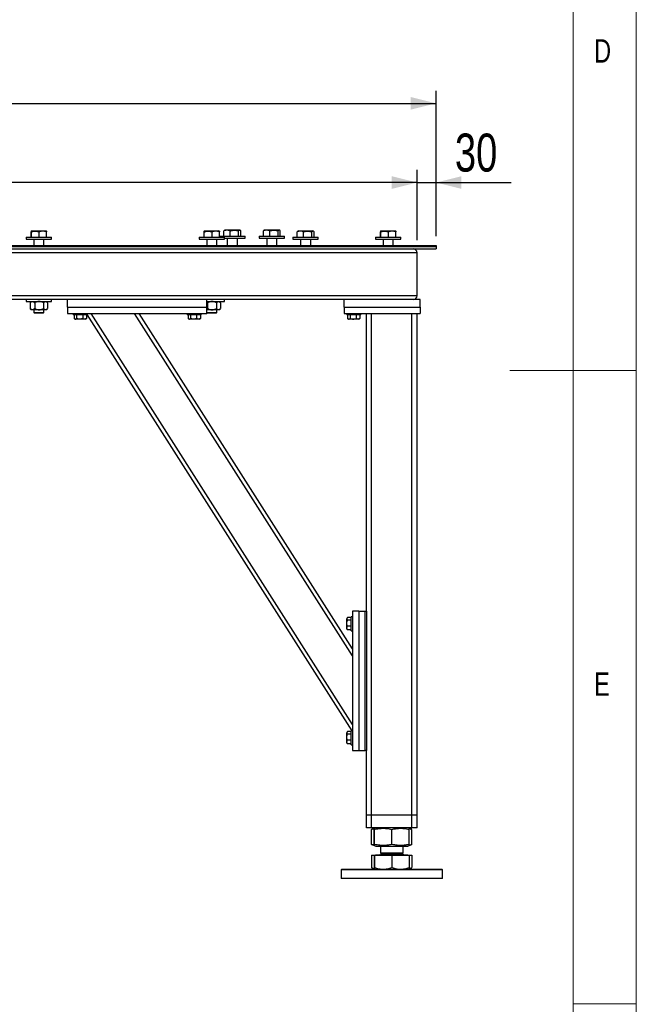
# Model space of a CAD drawing. Header units: millimetres. Extents: x 5 to 589, y 5 to 415.
# Tile 50 of 115: x 540 to 589, y 160 to 238. Entities that reach past the tile are written whole.
import ezdxf

# ---------------------------------------------------------------- set-up
doc = ezdxf.new("R2010")
doc.units = ezdxf.units.MM
doc.layers.add('COTES', color=1, linetype='Continuous')
doc.layers.add('NOTES', color=6, linetype='Continuous')
doc.layers.add('TRAIT-FORT', color=4, linetype='Continuous', lineweight=25)
doc.styles.add('SLDTEXTSTYLE0', font='TXT', dxfattribs={"width": 0.75})
doc.dimstyles.new('SLDDIMSTYLE0', dxfattribs={"dimtxt": 3, "dimasz": 2, "dimexe": 0, "dimexo": 0.0625, "dimgap": 0.75, "dimtad": 1, "dimlfac": 20, "dimrnd": 1e-09, "dimzin": 12, "dimdsep": 46, "dimtxsty": 'SLDTEXTSTYLE0', "dimsah": 1, "dimcen": 0.09, "dimadec": 0, "dimazin": 3, "dimtfac": 1, "dimtofl": 0, "dimtmove": 0, "dimatfit": 3, "dimfxl": 1, "dimfrac": 2, "dimtolj": 1, "dimtzin": 12, "dimarcsym": 0})
doc.dimstyles.new('SLDDIMSTYLE1', dxfattribs={"dimtxt": 3, "dimasz": 2, "dimexe": 0, "dimexo": 0.0625, "dimgap": 0.75, "dimtad": 1, "dimlfac": 20, "dimrnd": 1e-09, "dimzin": 12, "dimdsep": 46, "dimtxsty": 'SLDTEXTSTYLE0', "dimsah": 1, "dimcen": 0.09, "dimadec": 0, "dimazin": 3, "dimtfac": 1, "dimtmove": 0, "dimatfit": 0, "dimfxl": 1, "dimfrac": 2, "dimtolj": 1, "dimtzin": 12, "dimarcsym": 0})

# ---------------------------------------------------------------- blocks, each defined once
blk = doc.blocks.new('_D_15')
at = {"layer": 'COTES', "color": 1, "transparency": 16777216}
for p, q in [((426.683, 220.802), (426.683, 232.102)), ((573.183, 220.802), (573.183, 232.102)), ((426.683, 231.102), (573.183, 231.102))]:
    blk.add_line(p, q, dxfattribs=at)
for points in [[(426.683, 231.102), (428.683, 230.602), (428.683, 231.602)], [(573.183, 231.102), (571.183, 231.602), (571.183, 230.602)]]:
    blk.add_solid(points, dxfattribs=at)
at = {"layer": 'COTES', "color": 1, "transparency": 16777216, "char_height": 3, "attachment_point": 1, "style": 'SLDTEXTSTYLE0'}
for s, insert in [('2930', (490.305, 234.969)), ('Toles', (500.297, 234.969))]:
    blk.add_mtext(s, dxfattribs=dict(at, insert=insert))
blk = doc.blocks.new('_D_16')
at = {"layer": 'COTES', "color": 1, "transparency": 16777216}
for p, q in [((571.683, 220.302), (571.683, 225.847)), ((573.183, 220.602), (573.183, 225.847)), ((571.683, 224.847), (568.683, 224.847)), ((571.683, 224.847), (573.183, 224.847)), ((573.183, 224.847), (579.106, 224.847))]:
    blk.add_line(p, q, dxfattribs=at)
for points in [[(571.683, 224.847), (569.683, 225.347), (569.683, 224.347)], [(573.183, 224.847), (575.183, 224.347), (575.183, 225.347)]]:
    blk.add_solid(points, dxfattribs=at)
at = {"layer": 'COTES', "color": 1, "transparency": 16777216, "insert": (574.673, 228.714), "char_height": 3, "attachment_point": 1, "style": 'SLDTEXTSTYLE0'}
blk.add_mtext('30', dxfattribs=at)
blk = doc.blocks.new('_D_17')
at = {"layer": 'COTES', "color": 1, "transparency": 16777216}
for p, q in [((428.183, 220.302), (428.183, 225.847)), ((571.683, 220.302), (571.683, 225.847)), ((571.683, 224.847), (428.183, 224.847))]:
    blk.add_line(p, q, dxfattribs=at)
for points in [[(428.183, 224.847), (430.183, 224.347), (430.183, 225.347)], [(571.683, 224.847), (569.683, 225.347), (569.683, 224.347)]]:
    blk.add_solid(points, dxfattribs=at)
at = {"layer": 'COTES', "color": 1, "transparency": 16777216, "char_height": 3, "attachment_point": 1, "style": 'SLDTEXTSTYLE0'}
for s, insert in [('2870', (488.68, 228.714)), ('Cadre', (498.672, 228.714))]:
    blk.add_mtext(s, dxfattribs=dict(at, insert=insert))

msp = doc.modelspace()

# ---------------------------------------------------------------- linework, layer by layer
at = {"color": 7, "linetype": 'Continuous', "lineweight": 18}
for p, q in [((589, 5), (589, 415)), ((584, 10), (584, 410)), ((589, 210), (579, 210)), ((584, 160), (589, 160))]:
    msp.add_line(p, q, dxfattribs=at)
at = {"layer": 'TRAIT-FORT', "color": 4, "linetype": 'Continuous', "lineweight": 25}
for p, q in [((541.20275, 220.52658), (541.20275, 220.95567)), ((541.24315, 221.02658), (541.21263, 221.00896)), ((541.22412, 220.52658), (541.22412, 220.95567)), ((541.24315, 221.02658), (542.11324, 221.02658)), ((541.83452, 220.52658), (541.83452, 220.95567)), ((542.11324, 221.02658), (542.38315, 221.02658)), ((542.41367, 221.00896), (542.38315, 221.02658)), ((542.42355, 220.52658), (542.42355, 220.95567)), ((554.85706, 220.52658), (554.85706, 220.95567)), ((554.89746, 221.02658), (554.86694, 221.00896)), ((554.87843, 220.52658), (554.87843, 220.95567)), ((554.89746, 221.02658), (555.76755, 221.02658)), ((555.48883, 220.52658), (555.48883, 220.95567)), ((555.76755, 221.02658), (556.03746, 221.02658)), ((556.06797, 221.00896), (556.03746, 221.02658)), ((556.07786, 220.52658), (556.07786, 220.95567)), ((556.4272, 220.60158), (556.4272, 221.03067)), ((556.52427, 221.10158), (556.475, 221.07313)), ((556.52427, 221.10158), (557.64653, 221.10158)), ((556.9228, 220.60158), (556.9228, 221.03067)), ((557.58987, 220.60158), (557.58987, 221.03067)), ((557.64653, 221.10158), (557.66427, 221.10158)), ((557.71353, 221.07313), (557.66427, 221.10158)), ((557.76133, 220.60158), (557.76133, 221.03067)), ((559.54751, 220.60158), (559.54751, 221.03067)), ((559.64458, 221.10158), (559.59531, 221.07313)), ((559.64458, 221.10158), (560.76685, 221.10158)), ((560.04311, 220.60158), (560.04311, 221.03067)), ((560.71018, 220.60158), (560.71018, 221.03067)), ((560.76685, 221.10158), (560.78458, 221.10158)), ((560.83384, 221.07313), (560.78458, 221.10158)), ((560.88165, 220.60158), (560.88165, 221.03067)), ((562.21442, 220.52658), (562.21442, 220.95567)), ((562.31149, 221.02658), (562.26222, 220.99813)), ((562.31149, 221.02658), (563.43375, 221.02658)), ((562.71002, 220.52658), (562.71002, 220.95567)), ((563.37709, 220.52658), (563.37709, 220.95567)), ((563.43375, 221.02658), (563.45149, 221.02658)), ((563.50075, 220.99813), (563.45149, 221.02658)), ((563.54855, 220.52658), (563.54855, 220.95567)), ((568.79325, 220.52658), (568.79325, 220.95567)), ((568.83365, 221.02658), (568.80313, 221.00896)), ((568.81462, 220.52658), (568.81462, 220.95567)), ((568.83365, 221.02658), (569.70374, 221.02658)), ((569.42502, 220.52658), (569.42502, 220.95567)), ((569.70374, 221.02658), (569.97365, 221.02658)), ((570.00416, 221.00896), (569.97365, 221.02658)), ((570.01405, 220.52658), (570.01405, 220.95567)), ((540.81315, 220.52658), (540.81315, 220.37658)), ((540.81315, 220.52658), (542.41835, 220.52658)), ((540.81315, 220.37658), (542.41835, 220.37658)), ((541.41315, 220.37658), (541.41315, 219.87658)), ((542.21315, 219.87658), (542.21315, 220.37658)), ((542.41835, 220.52658), (542.81315, 220.52658)), ((542.41835, 220.37658), (542.81315, 220.37658)), ((542.81315, 220.37658), (542.81315, 220.52658)), ((554.46746, 220.52658), (554.46746, 220.37658)), ((554.46746, 220.52658), (556.07266, 220.52658)), ((554.46746, 220.37658), (556.07266, 220.37658)), ((555.06746, 220.37658), (555.06746, 219.87658)), ((555.86746, 219.87658), (555.86746, 220.37658)), ((556.07266, 220.52658), (556.46746, 220.52658)), ((556.07266, 220.37658), (556.46746, 220.37658)), ((556.09427, 220.60158), (556.09427, 220.52658)), ((556.09427, 220.60158), (558.08235, 220.60158)), ((556.46746, 220.37658), (556.46746, 220.52658)), ((556.46746, 220.45158), (558.08235, 220.45158)), ((556.69427, 220.45158), (556.69427, 219.87658)), ((557.49427, 219.87658), (557.49427, 220.45158)), ((558.08235, 220.60158), (558.09427, 220.60158)), ((558.08235, 220.45158), (558.09427, 220.45158)), ((558.09427, 220.45158), (558.09427, 220.60158)), ((559.21458, 220.60158), (559.21458, 220.45158)), ((559.21458, 220.60158), (561.20266, 220.60158)), ((559.21458, 220.45158), (561.20266, 220.45158)), ((559.81458, 220.45158), (559.81458, 219.87658)), ((560.61458, 219.87658), (560.61458, 220.45158)), ((561.20266, 220.60158), (561.21458, 220.60158)), ((561.20266, 220.45158), (561.21458, 220.45158)), ((561.21458, 220.45158), (561.21458, 220.60158)), ((561.88149, 220.52658), (561.88149, 220.37658)), ((561.88149, 220.52658), (563.86957, 220.52658)), ((561.88149, 220.37658), (563.86957, 220.37658)), ((562.48149, 220.37658), (562.48149, 219.87658)), ((563.28149, 219.87658), (563.28149, 220.37658)), ((563.86957, 220.52658), (563.88149, 220.52658)), ((563.86957, 220.37658), (563.88149, 220.37658)), ((563.88149, 220.37658), (563.88149, 220.52658)), ((568.40365, 220.52658), (568.40365, 220.37658)), ((568.40365, 220.52658), (570.00885, 220.52658)), ((568.40365, 220.37658), (570.00885, 220.37658)), ((569.00365, 220.37658), (569.00365, 219.87658)), ((569.80365, 219.87658), (569.80365, 220.37658)), ((570.00885, 220.52658), (570.40365, 220.52658)), ((570.00885, 220.37658), (570.40365, 220.37658)), ((570.40365, 220.37658), (570.40365, 220.52658)), ((426.68252, 219.80158), (573.18252, 219.80158)), ((426.68252, 219.60158), (573.18252, 219.60158)), ((571.68252, 219.30158), (428.18252, 219.30158)), ((514.68302, 219.87658), (573.18252, 219.87658)), ((514.68302, 219.80158), (573.18252, 219.80158)), ((571.68252, 215.90158), (571.68252, 219.30158)), ((573.18252, 219.87658), (573.18252, 219.80158)), ((573.18252, 219.80158), (573.18252, 219.60158)), ((571.68252, 215.90158), (428.18252, 215.90158)), ((544.08252, 215.60158), (498.78252, 215.60158)), ((540.81315, 215.60158), (540.81315, 215.45158)), ((540.81315, 215.45158), (542.41835, 215.45158)), ((541.21315, 215.45158), (541.13172, 215.37015)), ((542.49458, 215.37015), (542.41315, 215.45158)), ((542.41835, 215.45158), (542.81315, 215.45158)), ((542.81315, 215.45158), (542.81315, 215.60158)), ((555.08252, 215.60158), (544.08252, 215.60158)), ((544.08252, 215.00158), (544.08252, 215.60158)), ((565.93252, 215.60158), (555.08252, 215.60158)), ((555.08252, 215.00158), (555.08252, 215.60158)), ((555.08252, 215.45158), (556.07266, 215.45158)), ((556.14888, 215.37015), (556.06746, 215.45158)), ((556.07266, 215.45158), (556.46746, 215.45158)), ((556.46746, 215.45158), (556.46746, 215.60158)), ((571.93252, 215.60158), (565.93252, 215.60158)), ((565.93252, 215.00158), (565.93252, 215.60158)), ((571.93252, 215.00158), (571.93252, 215.60158)), ((541.13213, 215.36974), (541.12066, 215.35876)), ((541.12066, 215.35876), (541.12066, 214.8944)), ((541.12066, 214.8944), (541.13213, 214.88325)), ((541.13181, 214.88292), (541.21315, 214.80158)), ((541.30304, 214.80158), (541.21315, 214.80158)), ((541.83166, 214.80158), (541.30304, 214.80158)), ((541.41315, 214.80158), (541.41315, 214.58158)), ((541.48541, 215.35876), (541.48541, 214.8944)), ((542.34177, 214.80158), (541.83166, 214.80158)), ((542.17791, 215.35876), (542.17791, 214.8944)), ((542.21315, 214.58158), (542.21315, 214.80158)), ((542.41315, 214.80158), (542.34177, 214.80158)), ((542.41315, 214.80158), (542.4945, 214.88292)), ((542.50564, 215.35876), (542.50564, 214.8944)), ((544.08252, 215.00158), (544.08252, 214.50158)), ((544.08252, 215.00158), (555.08252, 215.00158)), ((555.08252, 214.50158), (555.08252, 215.00158)), ((555.48597, 214.80158), (555.08252, 214.80158)), ((555.13972, 215.35876), (555.13972, 214.8944)), ((555.99608, 214.80158), (555.48597, 214.80158)), ((555.83221, 215.35876), (555.83221, 214.8944)), ((555.86746, 214.58158), (555.86746, 214.80158)), ((556.06746, 214.80158), (555.99608, 214.80158)), ((556.06746, 214.80158), (556.1488, 214.88292)), ((556.15995, 215.35876), (556.15995, 214.8944)), ((565.93252, 215.00158), (571.93252, 215.00158)), ((565.93252, 215.00158), (565.93252, 214.50158)), ((571.93252, 215.00158), (571.93252, 214.50158)), ((541.41315, 214.58158), (541.46815, 214.52658)), ((541.41315, 214.58158), (542.02374, 214.58158)), ((541.99479, 214.52658), (541.46815, 214.52658)), ((542.15815, 214.52658), (541.99479, 214.52658)), ((542.02374, 214.58158), (542.21315, 214.58158)), ((542.15815, 214.52658), (542.21315, 214.58158)), ((544.08252, 214.50158), (555.08252, 214.50158)), ((544.53252, 214.50158), (544.53252, 214.40158)), ((545.63252, 214.40158), (544.53252, 214.40158)), ((544.59553, 214.40158), (544.59553, 214.10181)), ((544.6202, 214.0854), (544.67877, 214.05158)), ((545.48627, 214.05158), (544.67877, 214.05158)), ((544.78654, 214.40158), (544.78654, 214.10181)), ((545.27354, 214.40158), (545.27354, 214.10181)), ((545.48627, 214.05158), (545.54485, 214.0854)), ((545.56952, 214.10181), (545.54391, 214.08703)), ((545.56952, 214.40158), (545.56952, 214.10181)), ((545.63252, 214.40158), (545.63252, 214.50158)), ((566.55071, 181.55158), (545.63252, 214.42301)), ((566.58252, 182.06037), (545.93812, 214.50158)), ((566.58252, 187.46199), (549.37551, 214.50158)), ((566.58252, 188.02078), (549.73111, 214.50158)), ((553.53252, 214.50158), (553.53252, 214.40158)), ((554.63252, 214.40158), (553.53252, 214.40158)), ((553.59553, 214.40158), (553.59553, 214.10181)), ((553.6202, 214.0854), (553.67877, 214.05158)), ((554.48627, 214.05158), (553.67877, 214.05158)), ((553.78654, 214.40158), (553.78654, 214.10181)), ((554.27354, 214.40158), (554.27354, 214.10181)), ((554.48627, 214.05158), (554.54485, 214.0854)), ((554.56952, 214.10181), (554.54391, 214.08703)), ((554.56952, 214.40158), (554.56952, 214.10181)), ((554.63252, 214.40158), (554.63252, 214.50158)), ((555.08252, 214.58158), (555.67805, 214.58158)), ((555.08252, 214.56651), (555.12246, 214.52658)), ((555.64909, 214.52658), (555.12246, 214.52658)), ((555.81246, 214.52658), (555.64909, 214.52658)), ((555.67805, 214.58158), (555.86746, 214.58158)), ((555.81246, 214.52658), (555.86746, 214.58158)), ((565.93252, 214.50158), (571.93252, 214.50158)), ((566.13252, 214.50158), (566.13252, 214.40158)), ((566.8932, 214.40158), (566.13252, 214.40158)), ((566.19553, 214.40158), (566.19553, 214.10181)), ((566.2202, 214.0854), (566.27877, 214.05158)), ((566.63266, 214.05158), (566.27877, 214.05158)), ((566.38654, 214.40158), (566.38654, 214.10181)), ((567.08627, 214.05158), (566.63266, 214.05158)), ((566.87354, 214.40158), (566.87354, 214.10181)), ((567.23252, 214.40158), (566.8932, 214.40158)), ((567.08627, 214.05158), (567.14485, 214.0854)), ((567.16952, 214.10181), (567.14391, 214.08703)), ((567.16952, 214.40158), (567.16952, 214.10181)), ((567.23252, 214.40158), (567.23252, 214.50158)), ((567.68252, 191.00158), (567.68252, 214.50158)), ((568.08252, 174.90158), (568.08252, 214.50158)), ((571.28252, 174.90158), (571.28252, 214.50158)), ((571.68252, 174.90158), (571.68252, 214.50158)), ((566.58252, 190.55158), (566.48252, 190.55158)), ((566.48252, 189.45158), (566.48252, 190.55158)), ((567.08252, 191.00158), (566.58252, 191.00158)), ((566.58252, 191.00158), (566.58252, 180.00158)), ((567.08252, 191.00158), (567.08252, 180.00158)), ((567.08252, 191.00158), (567.58252, 191.00158)), ((567.58252, 180.00158), (567.58252, 191.00158)), ((567.58252, 191.00158), (567.68252, 191.00158)), ((567.68252, 191.00158), (567.68252, 180.00158)), ((566.16634, 190.46391), (566.13252, 190.40533)), ((566.13252, 189.59783), (566.13252, 190.40533)), ((566.48252, 190.48857), (566.18275, 190.48857)), ((566.48252, 190.29756), (566.18275, 190.29756)), ((566.48252, 189.81057), (566.18275, 189.81057)), ((566.13252, 189.59783), (566.16634, 189.53925)), ((566.18275, 189.51459), (566.16798, 189.54019)), ((566.48252, 189.51459), (566.18275, 189.51459)), ((566.48252, 189.45158), (566.58252, 189.45158)), ((566.16634, 181.46391), (566.13252, 181.40533)), ((566.13252, 180.59783), (566.13252, 181.40533)), ((566.48252, 181.48857), (566.18275, 181.48857)), ((566.48252, 181.29756), (566.18275, 181.29756)), ((566.58252, 181.55158), (566.48252, 181.55158)), ((566.48252, 180.45158), (566.48252, 181.55158)), ((566.13252, 180.59783), (566.16634, 180.53925)), ((566.18275, 180.51459), (566.16798, 180.54019)), ((566.48252, 180.81057), (566.18275, 180.81057)), ((566.48252, 180.51459), (566.18275, 180.51459)), ((566.48252, 180.45158), (566.58252, 180.45158)), ((566.58252, 180.00158), (567.08252, 180.00158)), ((567.08252, 180.00158), (567.58252, 180.00158)), ((567.68252, 180.00158), (567.58252, 180.00158)), ((567.68252, 174.90158), (567.68252, 180.00158)), ((568.08252, 174.90158), (567.68252, 174.90158)), ((567.68252, 173.90158), (567.68252, 174.90158)), ((571.28252, 174.90158), (568.08252, 174.90158)), ((568.08252, 173.90158), (568.08252, 174.90158)), ((571.68252, 174.90158), (571.28252, 174.90158)), ((571.28252, 173.90158), (571.28252, 174.90158)), ((571.68252, 173.90158), (571.68252, 174.90158)), ((568.08252, 173.90158), (567.68252, 173.90158)), ((571.28252, 173.90158), (568.08252, 173.90158)), ((568.10699, 173.77409), (568.09493, 173.76976)), ((568.09493, 172.5834), (568.09493, 173.76976)), ((568.30445, 173.85446), (568.10571, 173.77416)), ((568.29802, 172.5834), (568.29802, 173.76976)), ((568.42107, 173.90158), (568.30651, 173.85529)), ((568.31723, 172.5834), (568.31723, 173.76976)), ((569.70174, 172.5834), (569.70174, 173.76976)), ((571.05854, 173.85529), (570.94398, 173.90158)), ((571.25933, 173.77416), (571.05854, 173.85529)), ((571.06703, 172.5834), (571.06703, 173.76976)), ((571.27012, 172.5834), (571.27012, 173.76976)), ((571.68252, 173.90158), (571.28252, 173.90158)), ((568.09493, 172.5834), (568.10698, 172.57924)), ((568.10571, 172.57899), (568.30663, 172.49782)), ((568.30668, 172.4978), (568.42107, 172.45158)), ((568.42107, 172.45158), (570.78253, 172.45158)), ((568.78252, 172.45158), (568.78252, 171.90983)), ((568.89077, 171.90983), (568.78252, 171.80158)), ((568.78252, 171.90983), (570.58252, 171.90983)), ((570.58252, 171.80158), (570.47427, 171.90983)), ((570.58252, 171.90983), (570.58252, 172.45158)), ((570.78253, 172.45158), (570.94398, 172.45158)), ((570.94398, 172.45158), (571.05837, 172.4978)), ((571.05837, 172.4978), (571.25933, 172.57899)), ((568.09493, 171.74158), (568.09493, 170.74939)), ((568.09493, 171.74158), (568.29802, 171.74158)), ((568.29802, 171.74158), (568.29802, 170.74939)), ((568.29802, 171.74158), (568.31723, 171.74158)), ((568.31723, 171.74158), (568.31723, 170.74939)), ((568.31723, 171.74158), (569.70174, 171.74158)), ((568.40477, 171.75158), (568.40477, 171.74158)), ((568.40477, 171.75158), (570.96027, 171.75158)), ((568.78252, 171.80158), (568.9086, 171.80158)), ((568.9086, 171.80158), (570.58252, 171.80158)), ((569.70174, 171.74158), (569.70174, 170.74939)), ((569.70174, 171.74158), (571.06703, 171.74158)), ((570.96027, 171.74158), (570.96027, 171.75158)), ((571.06703, 171.74158), (571.06703, 170.74939)), ((571.06703, 171.74158), (571.27012, 171.74158)), ((571.27012, 171.74158), (571.27012, 170.74939)), ((565.73252, 170.62658), (565.68252, 170.57658)), ((565.68252, 170.57658), (565.68252, 169.87658)), ((568.01269, 170.57658), (565.68252, 170.57658)), ((565.73252, 170.62658), (568.03357, 170.62658)), ((573.68252, 170.57658), (568.01269, 170.57658)), ((568.03357, 170.62658), (573.63252, 170.62658)), ((568.10568, 170.74438), (568.09493, 170.74939)), ((568.10513, 170.74343), (568.30752, 170.62658)), ((571.05752, 170.62658), (571.25992, 170.74343)), ((573.68252, 170.57658), (573.63252, 170.62658)), ((573.68252, 169.87658), (573.68252, 170.57658)), ((573.68252, 169.87658), (565.68252, 169.87658))]:
    msp.add_line(p, q, dxfattribs=at)
for centre, radius, start, end in [((571.38252, 219.30158), 0.3, 0, 90), ((571.38252, 215.90158), 0.3, 270, 0), ((568.73252, 171.80158), 0.05, 270, 360), ((570.63252, 171.80158), 0.05, 180, 270)]:
    msp.add_arc(centre, radius, start, end, dxfattribs=at)
for points, knots in [([(541.22412, 220.95567), (541.22227, 220.97115), (541.21852, 221.00244), (541.21296, 221.01389), (541.20765, 220.99708), (541.20439, 220.96956), (541.20275, 220.95567)], [0, 0, 0, 0, 0.26460747, 0.534953, 0.76534584, 1, 1, 1, 1]), ([(541.22412, 220.95567), (541.25044, 220.96381), (541.30317, 220.98013), (541.38428, 220.99764), (541.46707, 221.00831), (541.54675, 221.01032), (541.6223, 221.00495), (541.69345, 220.99381), (541.76438, 220.97752), (541.81112, 220.96296), (541.83452, 220.95567)], [0, 0, 0, 0, 0.13202976, 0.26457402, 0.39927843, 0.53500867, 0.64989194, 0.76540603, 0.88250798, 1, 1, 1, 1]), ([(542.42355, 220.95567), (542.40511, 220.96167), (542.3682, 220.9737), (542.31192, 220.98823), (542.25486, 220.99955), (542.19148, 221.00763), (542.12183, 221.01049), (542.04586, 221.00594), (541.96967, 220.99382), (541.899, 220.9766), (541.85429, 220.96208), (541.83452, 220.95567)], [0, 0, 0, 0, 0.09597591, 0.19213026, 0.28898369, 0.38615496, 0.51175797, 0.63826211, 0.76733117, 0.89712084, 1, 1, 1, 1]), ([(542.41344, 221.00856), (542.4135, 221.0087), (542.41522, 221.01256), (542.41866, 220.9951), (542.42191, 220.96889), (542.42355, 220.95567)], [0, 0, 0, 0, 0.01831793, 0.50466128, 1, 1, 1, 1]), ([(554.87843, 220.95567), (554.87657, 220.97115), (554.87282, 221.00244), (554.86727, 221.01389), (554.86195, 220.99708), (554.8587, 220.96956), (554.85706, 220.95567)], [0, 0, 0, 0, 0.26460747, 0.534953, 0.76534584, 1, 1, 1, 1]), ([(554.87843, 220.95567), (554.90474, 220.96381), (554.95748, 220.98013), (555.03858, 220.99764), (555.12137, 221.00831), (555.20106, 221.01032), (555.2766, 221.00495), (555.34775, 220.99381), (555.41869, 220.97752), (555.46542, 220.96296), (555.48883, 220.95567)], [0, 0, 0, 0, 0.13202976, 0.26457402, 0.39927843, 0.53500867, 0.64989194, 0.76540603, 0.88250798, 1, 1, 1, 1]), ([(556.07786, 220.95567), (556.05942, 220.96167), (556.02251, 220.9737), (555.96622, 220.98823), (555.90916, 220.99955), (555.84579, 221.00763), (555.77613, 221.01049), (555.70016, 221.00594), (555.62397, 220.99382), (555.55331, 220.9766), (555.5086, 220.96208), (555.48883, 220.95567)], [0, 0, 0, 0, 0.09597591, 0.19213026, 0.28898369, 0.38615496, 0.51175797, 0.63826211, 0.76733117, 0.89712084, 1, 1, 1, 1]), ([(556.06774, 221.00856), (556.06781, 221.0087), (556.06953, 221.01256), (556.07296, 220.9951), (556.07621, 220.96889), (556.07786, 220.95567)], [0, 0, 0, 0, 0.01831793, 0.50466128, 1, 1, 1, 1]), ([(556.9228, 221.03067), (556.87978, 221.04615), (556.79282, 221.07744), (556.66397, 221.08889), (556.54081, 221.07208), (556.4653, 221.04456), (556.4272, 221.03067)], [0, 0, 0, 0, 0.26460747, 0.534953, 0.76534584, 1, 1, 1, 1]), ([(556.47538, 221.07046), (556.46503, 221.06459), (556.44875, 221.05535), (556.43295, 221.03725), (556.4272, 221.03067)], [0, 0, 0, 0, 0.636247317, 1, 1, 1, 1]), ([(556.9228, 221.03067), (556.95156, 221.03881), (557.00919, 221.05513), (557.09782, 221.07264), (557.1883, 221.08331), (557.27538, 221.08532), (557.35794, 221.07995), (557.43569, 221.06881), (557.51321, 221.05252), (557.56429, 221.03796), (557.58987, 221.03067)], [0, 0, 0, 0, 0.13202976, 0.26457402, 0.39927843, 0.53500867, 0.64989194, 0.76540603, 0.88250798, 1, 1, 1, 1]), ([(557.76133, 221.03067), (557.75055, 221.04223), (557.72889, 221.06545), (557.69212, 221.08592), (557.65106, 221.08455), (557.61585, 221.05958), (557.59562, 221.03707), (557.58987, 221.03067)], [0, 0, 0, 0, 0.19218444, 0.38622895, 0.63824284, 0.89706663, 1, 1, 1, 1]), ([(560.04311, 221.03067), (560.0001, 221.04615), (559.91313, 221.07744), (559.78429, 221.08889), (559.66112, 221.07208), (559.58561, 221.04456), (559.54751, 221.03067)], [0, 0, 0, 0, 0.26460747, 0.534953, 0.76534584, 1, 1, 1, 1]), ([(559.5957, 221.07046), (559.58534, 221.06459), (559.56906, 221.05535), (559.55326, 221.03725), (559.54751, 221.03067)], [0, 0, 0, 0, 0.636247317, 1, 1, 1, 1]), ([(560.04311, 221.03067), (560.07187, 221.03881), (560.1295, 221.05513), (560.21814, 221.07264), (560.30861, 221.08331), (560.39569, 221.08532), (560.47825, 221.07995), (560.55601, 221.06881), (560.63353, 221.05252), (560.6846, 221.03796), (560.71018, 221.03067)], [0, 0, 0, 0, 0.13202976, 0.26457402, 0.39927843, 0.53500867, 0.64989194, 0.76540603, 0.88250798, 1, 1, 1, 1]), ([(560.88165, 221.03067), (560.87087, 221.04223), (560.84921, 221.06545), (560.81243, 221.08592), (560.77137, 221.08455), (560.73616, 221.05958), (560.71593, 221.03707), (560.71018, 221.03067)], [0, 0, 0, 0, 0.19218444, 0.38622895, 0.63824284, 0.89706663, 1, 1, 1, 1]), ([(562.71002, 220.95567), (562.667, 220.97115), (562.58004, 221.00244), (562.45119, 221.01389), (562.32803, 220.99708), (562.25252, 220.96956), (562.21442, 220.95567)], [0, 0, 0, 0, 0.26460747, 0.534953, 0.76534584, 1, 1, 1, 1]), ([(562.2626, 220.99546), (562.25225, 220.98959), (562.23597, 220.98035), (562.22017, 220.96225), (562.21442, 220.95567)], [0, 0, 0, 0, 0.636247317, 1, 1, 1, 1]), ([(562.71002, 220.95567), (562.73878, 220.96381), (562.79641, 220.98013), (562.88504, 220.99764), (562.97552, 221.00831), (563.0626, 221.01032), (563.14516, 221.00495), (563.22291, 220.99381), (563.30043, 220.97752), (563.35151, 220.96296), (563.37709, 220.95567)], [0, 0, 0, 0, 0.13202976, 0.26457402, 0.39927843, 0.53500867, 0.64989194, 0.76540603, 0.88250798, 1, 1, 1, 1]), ([(563.54855, 220.95567), (563.53777, 220.96723), (563.51611, 220.99045), (563.47934, 221.01092), (563.43828, 221.00955), (563.40307, 220.98458), (563.38284, 220.96207), (563.37709, 220.95567)], [0, 0, 0, 0, 0.19218444, 0.38622895, 0.63824284, 0.89706663, 1, 1, 1, 1]), ([(568.81462, 220.95567), (568.81276, 220.97115), (568.80901, 221.00244), (568.80346, 221.01389), (568.79815, 220.99708), (568.79489, 220.96956), (568.79325, 220.95567)], [0, 0, 0, 0, 0.26460747, 0.534953, 0.76534584, 1, 1, 1, 1]), ([(568.81462, 220.95567), (568.84093, 220.96381), (568.89367, 220.98013), (568.97478, 220.99764), (569.05756, 221.00831), (569.13725, 221.01032), (569.21279, 221.00495), (569.28394, 220.99381), (569.35488, 220.97752), (569.40161, 220.96296), (569.42502, 220.95567)], [0, 0, 0, 0, 0.13202976, 0.26457402, 0.39927843, 0.53500867, 0.64989194, 0.76540603, 0.88250798, 1, 1, 1, 1]), ([(570.01405, 220.95567), (569.99561, 220.96167), (569.9587, 220.9737), (569.90241, 220.98823), (569.84535, 220.99955), (569.78198, 221.00763), (569.71232, 221.01049), (569.63635, 221.00594), (569.56016, 220.99382), (569.4895, 220.9766), (569.44479, 220.96208), (569.42502, 220.95567)], [0, 0, 0, 0, 0.09597591, 0.19213026, 0.28898369, 0.38615496, 0.51175797, 0.63826211, 0.76733117, 0.89712084, 1, 1, 1, 1]), ([(570.00393, 221.00856), (570.004, 221.0087), (570.00572, 221.01256), (570.00915, 220.9951), (570.01241, 220.96889), (570.01405, 220.95567)], [0, 0, 0, 0, 0.01831793, 0.50466128, 1, 1, 1, 1]), ([(541.12066, 215.35876), (541.13411, 215.37092), (541.16777, 215.40136), (541.22526, 215.43754), (541.27372, 215.45105), (541.2999, 215.45152), (541.30304, 215.45158)], [0, 0, 0, 0, 0.23468943, 0.58731271, 0.9505954, 1, 1, 1, 1]), ([(541.30304, 215.45158), (541.31284, 215.45107), (541.33254, 215.45006), (541.36209, 215.44195), (541.39154, 215.42927), (541.42213, 215.4111), (541.45358, 215.38787), (541.47479, 215.36847), (541.48541, 215.35876)], [0, 0, 0, 0, 0.154351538, 0.309998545, 0.469233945, 0.629468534, 0.814328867, 1, 1, 1, 1]), ([(541.83166, 215.45158), (541.80155, 215.45025), (541.74071, 215.44758), (541.65215, 215.42689), (541.56651, 215.39736), (541.51253, 215.37166), (541.48541, 215.35876)], [0, 0, 0, 0, 0.24957685, 0.50436193, 0.75104582, 1, 1, 1, 1]), ([(542.17791, 215.35876), (542.15446, 215.36998), (542.10744, 215.39248), (542.03331, 215.41988), (541.95581, 215.44043), (541.88782, 215.45035), (541.84616, 215.45126), (541.83166, 215.45158)], [0, 0, 0, 0, 0.215517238, 0.432226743, 0.654458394, 0.879689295, 1, 1, 1, 1]), ([(542.17791, 215.35876), (542.189, 215.36998), (542.21125, 215.39248), (542.24634, 215.41988), (542.28301, 215.44043), (542.31519, 215.45035), (542.33491, 215.45126), (542.34177, 215.45158)], [0, 0, 0, 0, 0.21551724, 0.43222674, 0.65445839, 0.87968929, 1, 1, 1, 1]), ([(542.34177, 215.45158), (542.35602, 215.45026), (542.38482, 215.4476), (542.42672, 215.42681), (542.46334, 215.40051), (542.48512, 215.37877), (542.49417, 215.36974)], [0, 0, 0, 0, 0.26940115, 0.54442422, 0.81070262, 1, 1, 1, 1]), ([(555.08252, 215.40572), (555.09095, 215.39974), (555.11042, 215.3859), (555.12911, 215.36858), (555.13972, 215.35876)], [0, 0, 0, 0, 0.43261217, 1, 1, 1, 1]), ([(555.48597, 215.45158), (555.45586, 215.45025), (555.39501, 215.44758), (555.30645, 215.42689), (555.22082, 215.39736), (555.16683, 215.37166), (555.13972, 215.35876)], [0, 0, 0, 0, 0.24957685, 0.50436193, 0.75104582, 1, 1, 1, 1]), ([(555.83221, 215.35876), (555.80877, 215.36998), (555.76175, 215.39248), (555.68762, 215.41988), (555.61012, 215.44043), (555.54213, 215.45035), (555.50047, 215.45126), (555.48597, 215.45158)], [0, 0, 0, 0, 0.215517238, 0.432226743, 0.654458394, 0.879689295, 1, 1, 1, 1]), ([(555.83221, 215.35876), (555.84331, 215.36998), (555.86556, 215.39248), (555.90064, 215.41988), (555.93732, 215.44043), (555.9695, 215.45035), (555.98921, 215.45126), (555.99608, 215.45158)], [0, 0, 0, 0, 0.21551724, 0.43222674, 0.65445839, 0.87968929, 1, 1, 1, 1]), ([(555.99608, 215.45158), (556.01033, 215.45026), (556.03913, 215.4476), (556.08102, 215.42681), (556.11764, 215.40051), (556.13942, 215.37877), (556.14848, 215.36974)], [0, 0, 0, 0, 0.26940115, 0.54442422, 0.81070262, 1, 1, 1, 1]), ([(541.30304, 214.80158), (541.2999, 214.80163), (541.27446, 214.80209), (541.226, 214.81525), (541.16844, 214.85119), (541.13411, 214.88224), (541.12066, 214.8944)], [0, 0, 0, 0, 0.04940377, 0.40100021, 0.76531448, 1, 1, 1, 1]), ([(541.48541, 214.8944), (541.47483, 214.88472), (541.45363, 214.86532), (541.4225, 214.84232), (541.39242, 214.82438), (541.36336, 214.81166), (541.33348, 214.8032), (541.31321, 214.80212), (541.30304, 214.80158)], [0, 0, 0, 0, 0.18491158, 0.37053221, 0.5253481, 0.68099717, 0.8398193, 1, 1, 1, 1]), ([(541.48541, 214.8944), (541.50886, 214.88318), (541.55588, 214.86067), (541.63001, 214.83327), (541.70751, 214.81272), (541.7755, 214.80281), (541.81716, 214.8019), (541.83166, 214.80158)], [0, 0, 0, 0, 0.21551724, 0.43222674, 0.65445839, 0.87968929, 1, 1, 1, 1]), ([(541.83166, 214.80158), (541.86177, 214.8029), (541.92261, 214.80558), (542.01117, 214.82626), (542.09681, 214.8558), (542.15079, 214.88149), (542.17791, 214.8944)], [0, 0, 0, 0, 0.24957685, 0.50436193, 0.75104582, 1, 1, 1, 1]), ([(542.34177, 214.80158), (542.32752, 214.8029), (542.29873, 214.80558), (542.25681, 214.82626), (542.21629, 214.8558), (542.19074, 214.88149), (542.17791, 214.8944)], [0, 0, 0, 0, 0.24957685, 0.50436193, 0.75104582, 1, 1, 1, 1]), ([(542.49417, 214.88325), (542.48686, 214.87592), (542.46838, 214.85737), (542.43719, 214.83334), (542.40054, 214.8127), (542.36835, 214.80281), (542.34864, 214.8019), (542.34177, 214.80158)], [0, 0, 0, 0, 0.15303243, 0.38700305, 0.62693567, 0.87010643, 1, 1, 1, 1]), ([(555.13972, 214.8944), (555.12916, 214.88461), (555.11047, 214.86729), (555.09099, 214.85345), (555.08252, 214.84743)], [0, 0, 0, 0, 0.56506969, 1, 1, 1, 1]), ([(555.13972, 214.8944), (555.16316, 214.88318), (555.21018, 214.86067), (555.28431, 214.83327), (555.36181, 214.81272), (555.4298, 214.80281), (555.47146, 214.8019), (555.48597, 214.80158)], [0, 0, 0, 0, 0.21551724, 0.43222674, 0.65445839, 0.87968929, 1, 1, 1, 1]), ([(555.48597, 214.80158), (555.51607, 214.8029), (555.57692, 214.80558), (555.66548, 214.82626), (555.75111, 214.8558), (555.8051, 214.88149), (555.83221, 214.8944)], [0, 0, 0, 0, 0.24957685, 0.50436193, 0.75104582, 1, 1, 1, 1]), ([(555.99608, 214.80158), (555.98183, 214.8029), (555.95303, 214.80558), (555.91112, 214.82626), (555.87059, 214.8558), (555.84504, 214.88149), (555.83221, 214.8944)], [0, 0, 0, 0, 0.24957685, 0.50436193, 0.75104582, 1, 1, 1, 1]), ([(556.14847, 214.88325), (556.14117, 214.87592), (556.12269, 214.85737), (556.0915, 214.83334), (556.05484, 214.8127), (556.02266, 214.80281), (556.00294, 214.8019), (555.99608, 214.80158)], [0, 0, 0, 0, 0.15303243, 0.38700305, 0.62693567, 0.87010643, 1, 1, 1, 1]), ([(544.59553, 214.10181), (544.61211, 214.09084), (544.64563, 214.06868), (544.69529, 214.06057), (544.74276, 214.07247), (544.77186, 214.09197), (544.78654, 214.10181)], [0, 0, 0, 0, 0.26460494, 0.53494775, 0.76534313, 1, 1, 1, 1]), ([(545.27354, 214.10181), (545.21157, 214.08662), (545.1091, 214.0615), (544.96047, 214.06383), (544.86048, 214.08127), (544.80296, 214.09725), (544.78654, 214.10181)], [0, 0, 0, 0, 0.38554949, 0.63764185, 0.89654625, 1, 1, 1, 1]), ([(545.56952, 214.10181), (545.54383, 214.09084), (545.49189, 214.06868), (545.41494, 214.06057), (545.34138, 214.07247), (545.29629, 214.09197), (545.27354, 214.10181)], [0, 0, 0, 0, 0.26460494, 0.53494775, 0.76534313, 1, 1, 1, 1]), ([(553.59553, 214.10181), (553.61211, 214.09084), (553.64563, 214.06868), (553.69529, 214.06057), (553.74276, 214.07247), (553.77186, 214.09197), (553.78654, 214.10181)], [0, 0, 0, 0, 0.26460494, 0.53494775, 0.76534313, 1, 1, 1, 1]), ([(554.27354, 214.10181), (554.21157, 214.08662), (554.1091, 214.0615), (553.96047, 214.06383), (553.86048, 214.08127), (553.80296, 214.09725), (553.78654, 214.10181)], [0, 0, 0, 0, 0.38554949, 0.63764185, 0.89654625, 1, 1, 1, 1]), ([(554.56952, 214.10181), (554.54383, 214.09084), (554.49189, 214.06868), (554.41494, 214.06057), (554.34138, 214.07247), (554.29629, 214.09197), (554.27354, 214.10181)], [0, 0, 0, 0, 0.26460494, 0.53494775, 0.76534313, 1, 1, 1, 1]), ([(566.19553, 214.10181), (566.21211, 214.09084), (566.24563, 214.06868), (566.29529, 214.06057), (566.34276, 214.07247), (566.37186, 214.09197), (566.38654, 214.10181)], [0, 0, 0, 0, 0.26460494, 0.53494775, 0.76534313, 1, 1, 1, 1]), ([(566.38654, 214.10181), (566.4485, 214.08662), (566.55098, 214.0615), (566.69961, 214.06383), (566.7996, 214.08127), (566.85712, 214.09725), (566.87354, 214.10181)], [0, 0, 0, 0, 0.38554949, 0.63764185, 0.89654625, 1, 1, 1, 1]), ([(567.16952, 214.10181), (567.14383, 214.09084), (567.09189, 214.06868), (567.01494, 214.06057), (566.94138, 214.07247), (566.89629, 214.09197), (566.87354, 214.10181)], [0, 0, 0, 0, 0.26460494, 0.53494775, 0.76534313, 1, 1, 1, 1]), ([(566.18275, 189.81057), (566.16757, 189.87253), (566.14245, 189.975), (566.14478, 190.12363), (566.16222, 190.22362), (566.17819, 190.28114), (566.18275, 190.29756)], [0, 0, 0, 0, 0.38554949, 0.63764185, 0.89654625, 1, 1, 1, 1]), ([(566.18275, 190.48857), (566.17179, 190.47199), (566.14962, 190.43847), (566.14151, 190.38881), (566.15342, 190.34134), (566.17291, 190.31224), (566.18275, 190.29756)], [0, 0, 0, 0, 0.264604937, 0.534947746, 0.765343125, 1, 1, 1, 1]), ([(566.18275, 189.51459), (566.17179, 189.54027), (566.14962, 189.59221), (566.14151, 189.66916), (566.15342, 189.74272), (566.17291, 189.78781), (566.18275, 189.81057)], [0, 0, 0, 0, 0.26460494, 0.53494775, 0.76534313, 1, 1, 1, 1]), ([(566.18275, 180.81057), (566.16757, 180.87253), (566.14245, 180.975), (566.14478, 181.12363), (566.16222, 181.22362), (566.17819, 181.28114), (566.18275, 181.29756)], [0, 0, 0, 0, 0.38554949, 0.63764185, 0.89654625, 1, 1, 1, 1]), ([(566.18275, 181.48857), (566.17179, 181.47199), (566.14962, 181.43847), (566.14151, 181.38881), (566.15342, 181.34134), (566.17291, 181.31224), (566.18275, 181.29756)], [0, 0, 0, 0, 0.264604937, 0.534947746, 0.765343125, 1, 1, 1, 1]), ([(566.18275, 180.51459), (566.17179, 180.54027), (566.14962, 180.59221), (566.14151, 180.66916), (566.15342, 180.74272), (566.17291, 180.78781), (566.18275, 180.81057)], [0, 0, 0, 0, 0.26460494, 0.53494775, 0.76534313, 1, 1, 1, 1]), ([(568.09493, 173.76976), (568.14895, 173.79072), (568.21788, 173.81746), (568.28782, 173.82928), (568.30295, 173.83183)], [0, 0, 0, 0, 0.78363914, 1, 1, 1, 1]), ([(568.29802, 173.76976), (568.2993, 173.78935), (568.30173, 173.82644), (568.3053, 173.85396), (568.30847, 173.85809), (568.31141, 173.84371), (568.31426, 173.81595), (568.31621, 173.78565), (568.31723, 173.76976)], [0, 0, 0, 0, 0.20206835, 0.38269984, 0.55531458, 0.69299169, 0.83889419, 1, 1, 1, 1]), ([(568.31723, 173.76976), (568.40965, 173.78935), (568.58468, 173.82644), (568.84207, 173.85396), (569.07051, 173.85809), (569.28235, 173.84371), (569.48782, 173.81595), (569.62812, 173.78565), (569.70174, 173.76976)], [0, 0, 0, 0, 0.20206835, 0.38269984, 0.55531458, 0.69299169, 0.83889419, 1, 1, 1, 1]), ([(569.70174, 173.76976), (569.79287, 173.78935), (569.96547, 173.82644), (570.21929, 173.85396), (570.44456, 173.85809), (570.65346, 173.84371), (570.85608, 173.81595), (570.99443, 173.78565), (571.06703, 173.76976)], [0, 0, 0, 0, 0.20206835, 0.38269984, 0.55531458, 0.69299169, 0.83889419, 1, 1, 1, 1]), ([(571.06703, 173.76976), (571.06575, 173.78912), (571.06332, 173.82579), (571.06017, 173.85262), (571.05831, 173.85292), (571.05762, 173.85303)], [0, 0, 0, 0, 0.41274388, 0.78170093, 1, 1, 1, 1]), ([(571.06172, 173.83481), (571.08983, 173.82868), (571.1557, 173.81432), (571.22076, 173.78875), (571.25806, 173.77409)], [0, 0, 0, 0, 0.42674602, 1, 1, 1, 1]), ([(568.30295, 172.52051), (568.27675, 172.52606), (568.20694, 172.54085), (568.138, 172.56704), (568.09493, 172.5834)], [0, 0, 0, 0, 0.37534931, 1, 1, 1, 1]), ([(568.31723, 172.5834), (568.31595, 172.56381), (568.31352, 172.52671), (568.30995, 172.49919), (568.30678, 172.49506), (568.30384, 172.50945), (568.30099, 172.53721), (568.29904, 172.5675), (568.29802, 172.5834)], [0, 0, 0, 0, 0.20206835, 0.38269984, 0.55531458, 0.69299169, 0.83889419, 1, 1, 1, 1]), ([(569.70174, 172.5834), (569.60932, 172.56381), (569.4343, 172.52671), (569.1769, 172.49919), (568.94847, 172.49506), (568.73663, 172.50945), (568.53115, 172.53721), (568.39086, 172.5675), (568.31723, 172.5834)], [0, 0, 0, 0, 0.20206835, 0.38269984, 0.55531458, 0.69299169, 0.83889419, 1, 1, 1, 1]), ([(571.06703, 172.5834), (570.9759, 172.56381), (570.8033, 172.52671), (570.54948, 172.49919), (570.32421, 172.49506), (570.11531, 172.50945), (569.91269, 172.53721), (569.77434, 172.5675), (569.70174, 172.5834)], [0, 0, 0, 0, 0.20206835, 0.38269984, 0.55531458, 0.69299169, 0.83889419, 1, 1, 1, 1]), ([(571.05762, 172.49964), (571.05791, 172.4991), (571.05909, 172.4969), (571.06121, 172.51031), (571.06406, 172.53696), (571.06601, 172.56741), (571.06703, 172.5834)], [0, 0, 0, 0, 0.09174673, 0.37294705, 0.67094743, 1, 1, 1, 1]), ([(571.25806, 172.57924), (571.21025, 172.56008), (571.1453, 172.53404), (571.07941, 172.52266), (571.06201, 172.51966)], [0, 0, 0, 0, 0.73604973, 1, 1, 1, 1]), ([(568.09493, 170.74939), (568.16053, 170.71335), (568.22922, 170.67562), (568.29978, 170.65873), (568.30295, 170.65797)], [0, 0, 0, 0, 0.95513577, 1, 1, 1, 1]), ([(568.29802, 170.74939), (568.29958, 170.71602), (568.30193, 170.66571), (568.30516, 170.63181), (568.3068, 170.62833), (568.30763, 170.62658)], [0, 0, 0, 0, 0.49525132, 0.7468182, 1, 1, 1, 1]), ([(568.30763, 170.62658), (568.30924, 170.63277), (568.31249, 170.64528), (568.31564, 170.71443), (568.31723, 170.74939)], [0, 0, 0, 0, 0.49451073, 1, 1, 1, 1]), ([(568.31723, 170.74939), (568.42965, 170.71602), (568.59916, 170.66571), (568.83197, 170.63181), (568.95019, 170.62833), (569.00949, 170.62658)], [0, 0, 0, 0, 0.49525132, 0.7468182, 1, 1, 1, 1]), ([(569.00949, 170.62658), (569.12548, 170.63277), (569.36005, 170.64528), (569.58701, 170.71443), (569.70174, 170.74939)], [0, 0, 0, 0, 0.49451073, 1, 1, 1, 1]), ([(569.70174, 170.74939), (569.81259, 170.71602), (569.97975, 170.66571), (570.20934, 170.63181), (570.32591, 170.62833), (570.38439, 170.62658)], [0, 0, 0, 0, 0.49525132, 0.7468182, 1, 1, 1, 1]), ([(570.38439, 170.62658), (570.49877, 170.63277), (570.73008, 170.64528), (570.9539, 170.71443), (571.06703, 170.74939)], [0, 0, 0, 0, 0.49451073, 1, 1, 1, 1]), ([(571.06703, 170.74939), (571.06547, 170.71602), (571.06312, 170.66571), (571.05989, 170.63181), (571.05825, 170.62833), (571.05742, 170.62658)], [0, 0, 0, 0, 0.49525132, 0.7468182, 1, 1, 1, 1]), ([(571.06197, 170.65668), (571.0666, 170.65741), (571.13747, 170.66856), (571.20603, 170.71033), (571.27012, 170.74939)], [0, 0, 0, 0, 0.0652267, 1, 1, 1, 1])]:
    msp.add_open_spline(points, degree=3, knots=knots, dxfattribs=at)

# ---------------------------------------------------------------- texts
at = {"layer": 'NOTES', "color": 211, "char_height": 1.85208, "attachment_point": 1, "style": 'SLDTEXTSTYLE0'}
for s, insert in [('D', (585.66668, 236.16802)), ('E', (585.66668, 186.16802))]:
    msp.add_mtext(s, dxfattribs=dict(at, insert=insert))

# ---------------------------------------------------------------- dimensions: what is measured, and where the dimension line sits
at = {"layer": 'COTES', "color": 1}
for base, p1, p2, text, picture, middle in [((573.18252, 231.10158), (426.68252, 219.80158), (573.18252, 219.80158), '<> Toles', '_D_15', (499.93252, 231.10158)), ((428.18252, 224.84692), (571.68252, 219.30158), (428.18252, 219.30158), '<> Cadre', '_D_17', (499.93252, 224.84692))]:
    dim = msp.add_linear_dim(base=base, p1=p1, p2=p2, angle=0, text=text, dimstyle='SLDDIMSTYLE0', dxfattribs=at)
    dim.commit()
    dim.dimension.update_dxf_attribs({"geometry": picture, "text_midpoint": middle, "dimtype": 160})
dim = msp.add_linear_dim(base=(573.18252, 224.84692), p1=(571.68252, 219.30158), p2=(573.18252, 219.60158), angle=0, dimstyle='SLDDIMSTYLE1', dxfattribs=at)
dim.commit()
dim.dimension.update_dxf_attribs({"geometry": '_D_16', "text_midpoint": (576.88955, 224.84692), "dimtype": 160})

doc.saveas('drawing.dxf')
